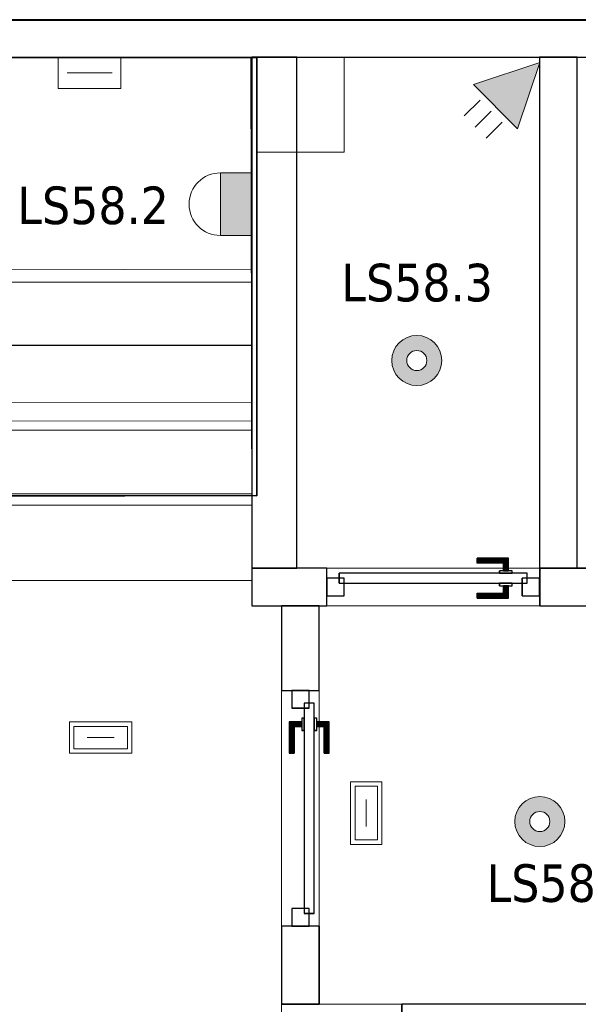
# Model space of a CAD drawing. Header units: metres. Extents: x 391.1 to 427.5, y 12.7 to 28.4.
# Tile 235 of 240: x 414.9 to 417.1, y 24.3 to 28.2. Entities that reach past the tile are written whole.
import ezdxf

# ---------------------------------------------------------------- set-up
doc = ezdxf.new("R2010")
doc.units = ezdxf.units.M
doc.layers.add('01_CARPINTERIA', color=5, linetype='Continuous', lineweight=25, true_color=0x0000ff)
doc.layers.add('01_SUELOS', color=7, linetype='Continuous', lineweight=25, true_color=0x007f00)
for name, color, linetype, lineweight in [('A-COLS-____-MCUT', 7, 'Continuous', 18), ('A-COLS-____-OTLN', 7, 'Continuous', 18), ('A-DETL-____-MBND', 7, 'Continuous', 18), ('A-DETL-GENF-OTLN', 7, 'Continuous', 18), ('A-GENM-____-OTLN', 7, 'Continuous', 18), ('A-WALL-____-MCUT', 7, 'Continuous', 25), ('A-WALL-____-OTLN', 7, 'Continuous', 25), ('E-LITE-EQPM-IDEN', 7, 'Continuous', 30), ('S-STRS-____-MCUT', 7, 'Continuous', 18), ('S-STRS-____-OTLN', 7, 'Continuous', 18)]:
    doc.layers.add(name, color=color, linetype=linetype, lineweight=lineweight)
doc.styles.add('Tahoma_4', font='tahoma.ttf', dxfattribs={"height": 0.15})

# ---------------------------------------------------------------- blocks, each defined once
blk = doc.blocks.new('Family - LONDR55-XX_ZZ-ARQ-CAA-M3D-Londres55-151093-01_ENLLUMENAT_PS1')
at = {"layer": '01_SUELOS', "color": 9, "true_color": 0xaad4aa}
for p, q in [((34.7475, 14.0476), (4.57, 14.0476)), ((4.57, 14.0476), (34.7475, 14.0476)), ((20.52, 13.8976), (23.7009, 13.8976)), ((23.7009, 13.8976), (20.52, 13.8976)), ((23.7009, 13.8976), (23.7009, 12.1488)), ((23.7009, 12.1488), (23.7009, 13.8976)), ((23.7009, 12.1488), (22.48, 12.15)), ((22.48, 12.15), (23.7009, 12.1488))]:
    blk.add_line(p, q, dxfattribs=at)
blk = doc.blocks.new('Family - Pilar PS-2-151117-01_ENLLUMENAT_PS1')
at = {"layer": 'A-DETL-____-MBND', "color": 253, "true_color": 0xaaaaaa}
for p, q in [((0, 0.3776), (0, 0)), ((0, 0), (0, 0.3776)), ((0.3491, 0.3776), (0, 0.3776)), ((0, 0.3776), (0.3491, 0.3776)), ((0.3491, 0), (0.3491, 0.3776)), ((0.3491, 0.3776), (0.3491, 0)), ((0, 0), (0.3491, 0)), ((0.3491, 0), (0, 0))]:
    blk.add_line(p, q, dxfattribs=at)
blk = doc.blocks.new('Family - Escala PS-2-151171-01_ENLLUMENAT_PS1')
at = {"layer": 'S-STRS-____-OTLN', "color": 253, "true_color": 0xaaaaaa}
for p, q in [((1.15, 2.35), (0, 2.35)), ((0, 2.35), (1.15, 2.35)), ((0, 2.35), (0, 1.2)), ((0, 1.2), (0, 2.35)), ((1.15, 2.35), (0, 2.35)), ((0, 2.35), (1.15, 2.35)), ((0, 2.35), (0, 1.2)), ((0, 1.2), (0, 2.35)), ((1.6858, 2.35), (1.15, 2.35)), ((1.15, 2.35), (1.6858, 2.35)), ((1.15, 2.35), (1.15, 1.2)), ((1.15, 1.2), (1.15, 2.35)), ((1.6858, 2.35), (1.15, 2.35)), ((1.15, 2.35), (1.15, 1.2)), ((1.3815, 2.35), (1.15, 2.35)), ((1.15, 1.2), (1.15, 2.35)), ((1.15, 1.2), (1.15, 2.35)), ((1.15, 2.35), (1.15, 1.2)), ((1.15, 1.2), (1.15, 2.35)), ((1.15, 2.35), (1.15, 1.2)), ((3.7815, 2.35), (1.3815, 2.35)), ((1.3815, 1.2), (1.3815, 2.35)), ((1.9858, 2.35), (1.6858, 2.35)), ((1.6858, 2.35), (1.9858, 2.35)), ((1.6858, 2.35), (1.6858, 1.2)), ((1.6858, 1.2), (1.6858, 2.35)), ((1.6858, 1.2), (1.6858, 2.35)), ((1.6858, 2.35), (1.6858, 1.2)), ((1.6858, 1.2), (1.6858, 2.35)), ((1.6858, 2.35), (1.9858, 2.35)), ((1.6858, 1.2), (1.6858, 2.35)), ((1.9858, 1.2), (1.9858, 2.35)), ((1.9858, 2.35), (1.9858, 1.2)), ((1.9858, 2.35), (2.2858, 2.35)), ((1.9858, 1.2), (1.9858, 2.35)), ((1.9858, 1.2), (1.9858, 2.35)), ((2.2858, 2.35), (1.9858, 2.35)), ((1.9858, 2.35), (2.2858, 2.35)), ((1.9858, 2.35), (1.9858, 1.2)), ((1.9858, 1.2), (1.9858, 2.35)), ((2.2858, 2.35), (2.5858, 2.35)), ((2.2858, 1.2), (2.2858, 2.35)), ((2.2858, 1.2), (2.2858, 2.35)), ((2.2858, 1.2), (2.2858, 2.35)), ((2.2858, 2.35), (2.2858, 1.2)), ((2.5858, 2.35), (2.2858, 2.35)), ((2.2858, 2.35), (2.5858, 2.35)), ((2.2858, 2.35), (2.2858, 1.2)), ((2.2858, 1.2), (2.2858, 2.35)), ((2.5858, 2.35), (2.8858, 2.35)), ((2.5858, 1.2), (2.5858, 2.35)), ((2.5858, 1.2), (2.5858, 2.35)), ((2.5858, 1.2), (2.5858, 2.35)), ((2.5858, 2.35), (2.5858, 1.2)), ((2.8858, 2.35), (2.5858, 2.35)), ((2.5858, 2.35), (2.8858, 2.35)), ((2.5858, 2.35), (2.5858, 1.2)), ((2.5858, 1.2), (2.5858, 2.35)), ((3.1858, 2.35), (2.8858, 2.35)), ((2.8858, 2.35), (3.1858, 2.35)), ((2.8858, 2.35), (2.8858, 1.2)), ((2.8858, 1.2), (2.8858, 2.35)), ((2.8858, 2.35), (3.1858, 2.35)), ((2.8858, 1.2), (2.8858, 2.35)), ((2.8858, 1.2), (2.8858, 2.35)), ((2.8858, 1.2), (2.8858, 2.35)), ((2.8858, 2.35), (2.8858, 1.2)), ((3.1858, 1.2), (3.1858, 2.35)), ((3.1858, 2.35), (3.1858, 1.2)), ((3.1858, 2.35), (3.4858, 2.35)), ((3.1858, 1.2), (3.1858, 2.35)), ((3.1858, 1.2), (3.1858, 2.35)), ((3.4858, 2.35), (3.1858, 2.35)), ((3.1858, 2.35), (3.4858, 2.35)), ((3.1858, 2.35), (3.1858, 1.2)), ((3.1858, 1.2), (3.1858, 2.35)), ((3.4858, 2.35), (3.7858, 2.35)), ((3.4858, 1.2), (3.4858, 2.35)), ((3.4858, 1.2), (3.4858, 2.35)), ((3.7858, 2.35), (3.4858, 2.35)), ((3.4858, 2.35), (3.7858, 2.35)), ((3.4858, 2.35), (3.4858, 1.2)), ((3.4858, 1.2), (3.4858, 2.35)), ((3.4858, 1.2), (3.4858, 2.35)), ((3.4858, 2.35), (3.4858, 1.2)), ((3.7858, 2.35), (3.7815, 2.35)), ((3.7815, 1.2), (3.7815, 2.35)), ((4.9335, 2.35), (3.7858, 2.35)), ((3.7858, 2.35), (4.9335, 2.35)), ((3.7858, 2.35), (3.7858, 1.2)), ((3.7858, 1.2), (3.7858, 2.35)), ((3.7858, 2.35), (3.7858, 1.2)), ((3.7858, 1.2), (3.7858, 2.35)), ((3.7858, 1.2), (3.7858, 2.35)), ((3.7858, 2.35), (3.7858, 1.2)), ((4.9335, 2.35), (3.7858, 2.35)), ((3.7858, 2.35), (4.9335, 2.35)), ((3.7858, 2.35), (3.7858, 1.2)), ((3.7858, 1.2), (3.7858, 2.35)), ((4.9358, 1.2023), (4.9335, 2.35)), ((4.9335, 2.35), (4.9358, 1.2023)), ((4.9358, 1.2023), (4.9335, 2.35)), ((4.9335, 2.35), (4.9358, 1.2023)), ((3.7852, 1.5013), (4.9352, 1.5036)), ((3.7858, 1.2), (3.7852, 1.5013)), ((3.7852, 1.5013), (3.7863, 0.9699)), ((4.9363, 0.9722), (4.9352, 1.5036)), ((4.9352, 1.5036), (4.9358, 1.2023)), ((0, 1.2), (0, 1.1957)), ((0, 0.9), (0, 1.2)), ((0, 1.2), (1.15, 1.2)), ((1.15, 1.2), (0, 1.2)), ((1.15, 1.2), (0, 1.2)), ((0, 1.2), (1.15, 1.2)), ((0, 1.2), (0, 0.9)), ((0, 0.9), (0, 1.2)), ((0, 1.2), (1.15, 1.2)), ((1.15, 1.2), (0, 1.2)), ((0, 1.2), (1.15, 1.2)), ((1.15, 1.2), (0, 1.2)), ((0, 1.1957), (0, 0.0879)), ((1.15, 1.1957), (0, 1.1957)), ((1.15, 1.2), (1.6858, 1.2)), ((1.6858, 1.2), (1.15, 1.2)), ((1.15, 1.2), (1.6858, 1.2)), ((1.15, 1.2), (1.3815, 1.2)), ((1.15, 1.1957), (1.15, 1.2)), ((1.15, 1.2), (1.15, 0.9)), ((1.15, 0.9), (1.15, 1.2)), ((1.15, 1.2), (1.15, 0.9)), ((1.15, 0.0879), (1.15, 1.1957)), ((1.3815, 1.2), (3.7815, 1.2)), ((1.6858, 1.2), (1.9858, 1.2)), ((1.9858, 1.2), (1.6858, 1.2)), ((1.9858, 1.2), (1.6858, 1.2)), ((2.2858, 1.2), (1.9858, 1.2)), ((1.9858, 1.2), (2.2858, 1.2)), ((2.2858, 1.2), (1.9858, 1.2)), ((2.5858, 1.2), (2.2858, 1.2)), ((2.2858, 1.2), (2.5858, 1.2)), ((2.5858, 1.2), (2.2858, 1.2)), ((2.8858, 1.2), (2.5858, 1.2)), ((2.5858, 1.2), (2.8858, 1.2)), ((2.8858, 1.2), (2.5858, 1.2)), ((2.8858, 1.2), (3.1858, 1.2)), ((3.1858, 1.2), (2.8858, 1.2)), ((3.1858, 1.2), (2.8858, 1.2)), ((3.4858, 1.2), (3.1858, 1.2)), ((3.1858, 1.2), (3.4858, 1.2)), ((3.4858, 1.2), (3.1858, 1.2)), ((3.7858, 1.2), (3.4858, 1.2)), ((3.4858, 1.2), (3.7858, 1.2)), ((3.7858, 1.2), (3.4858, 1.2)), ((3.7815, 1.2), (3.7858, 1.2)), ((3.7858, 1.2), (4.9358, 1.2023)), ((4.9358, 1.2023), (3.7858, 1.2)), ((3.7858, 1.2), (4.9358, 1.2023)), ((4.9358, 1.2023), (3.7858, 1.2)), ((4.9358, 1.2023), (3.7858, 1.2)), ((3.7858, 1.2), (4.9358, 1.2023)), ((4.9358, 1.2023), (3.7858, 1.2)), ((3.7858, 1.2), (4.9358, 1.2023)), ((3.7858, 1.2), (3.7864, 0.897)), ((3.7864, 0.897), (3.7858, 1.2)), ((3.7858, 1.2), (3.7864, 0.897)), ((4.9364, 0.8993), (4.9358, 1.2023)), ((4.9358, 1.2023), (4.9364, 0.8993)), ((4.9364, 0.8993), (4.9358, 1.2023)), ((4.9363, 0.9722), (3.7863, 0.9699)), ((3.7863, 0.9699), (3.787, 0.597)), ((4.937, 0.5993), (4.9363, 0.9722)), ((0, 0.6), (0, 0.9)), ((1.15, 0.9), (0, 0.9)), ((1.15, 0.9), (0, 0.9)), ((0, 0.9), (1.15, 0.9)), ((1.15, 0.9), (0, 0.9)), ((1.15, 0.9), (0, 0.9)), ((0, 0.9), (1.15, 0.9)), ((0, 0.9), (0, 0.6)), ((0, 0.6), (0, 0.9)), ((1.15, 0.9), (1.15, 0.6)), ((1.15, 0.6), (1.15, 0.9)), ((1.15, 0.9), (1.15, 0.6)), ((3.7864, 0.897), (4.9364, 0.8993)), ((4.9364, 0.8993), (3.7864, 0.897)), ((4.9364, 0.8993), (3.7864, 0.897)), ((3.7864, 0.897), (4.9364, 0.8993)), ((3.7864, 0.897), (4.9364, 0.8993)), ((3.7864, 0.897), (4.9364, 0.8993)), ((3.7864, 0.897), (3.787, 0.597)), ((3.787, 0.597), (3.7864, 0.897)), ((3.787, 0.597), (3.7864, 0.897)), ((4.937, 0.5993), (4.9364, 0.8993)), ((4.9364, 0.8993), (4.937, 0.5993)), ((4.9364, 0.8993), (4.937, 0.5993)), ((1.15, 0.6), (0, 0.6)), ((0, 0.6), (1.15, 0.6)), ((0, 0.6), (0, 0.3)), ((0, 0.3), (0, 0.6)), ((0, 0.3), (0, 0.6)), ((1.15, 0.6), (0, 0.6)), ((1.15, 0.6), (0, 0.6)), ((0, 0.6), (1.15, 0.6)), ((1.15, 0.6), (0, 0.6)), ((1.15, 0.3), (1.15, 0.6)), ((1.15, 0.6), (1.15, 0.3)), ((1.15, 0.6), (1.15, 0.3)), ((3.787, 0.597), (4.937, 0.5993)), ((4.937, 0.5993), (3.787, 0.597)), ((3.787, 0.597), (4.937, 0.5993)), ((3.787, 0.597), (4.937, 0.5993)), ((0, 0.3), (1.15, 0.3)), ((1.15, 0.3), (0, 0.3)), ((0, 0.3), (0, 0)), ((1.15, 0.3), (0, 0.3)), ((1.15, 0.3), (0, 0.3)), ((1.15, 0.3), (0, 0.3)), ((0, 0.3), (1.15, 0.3)), ((0, 0.3), (0, 0)), ((0, 0), (0, 0.3)), ((1.15, 0), (1.15, 0.3)), ((1.15, 0), (1.15, 0.3)), ((1.15, 0.3), (1.15, 0)), ((0, 0.0879), (0, 0)), ((1.15, 0.0879), (0, 0.0879)), ((1.15, 0), (1.15, 0.0879)), ((0, 0), (1.15, 0)), ((1.15, 0), (0, 0)), ((0, 0), (1.15, 0)), ((1.15, 0), (0, 0))]:
    blk.add_line(p, q, dxfattribs=at)
blk = doc.blocks.new('Family - Evans PS-2-151183-01_ENLLUMENAT_PS1')
at = {"layer": 'A-DETL-____-MBND', "color": 253, "true_color": 0xaaaaaa}
for p, q in [((8.39, 0.15), (0, 0.15)), ((0, 0.15), (20.2279, 0.15)), ((0, 0), (20.2279, 0)), ((20.2279, 0), (0, 0)), ((0, 0), (20.2279, 0))]:
    blk.add_line(p, q, dxfattribs=at)
blk = doc.blocks.new('Family - Pilar PS-1-153379-01_ENLLUMENAT_PS1')
at = {"layer": 'A-COLS-____-MCUT', "color": 253, "true_color": 0xaaaaaa}
for p, q in [((0.48, 0.8), (0, 0.8)), ((0, 0.8), (0, 0)), ((0.48, 0), (0.48, 0.8)), ((0, 0), (0.48, 0))]:
    blk.add_line(p, q, dxfattribs=at)
at = {"layer": 'A-COLS-____-OTLN', "color": 253, "true_color": 0xaaaaaa}
for p, q in [((0.48, 0.8), (0, 0.8)), ((0, 0.8), (0, 0)), ((0.48, 0), (0.48, 0.8)), ((0, 0), (0.48, 0))]:
    blk.add_line(p, q, dxfattribs=at)
blk = doc.blocks.new('Family - LONDR55-XX_ZZ-ARQ-CAA-M3D-Londres55-153436-01_ENLLUMENAT_PS1')
at = {"layer": '01_CARPINTERIA', "color": 161, "true_color": 0xaaaaff}
for p, q in [((0.6, 0.1487), (0.6, 0.15)), ((0.6, 0.15), (0.6, 0.1487)), ((0.725, 0.15), (0.6, 0.15)), ((0.6, 0.145), (0.6, 0.1487)), ((0.6, 0.1487), (0.6, 0.145)), ((0.7237, 0.1487), (0.6, 0.1487)), ((0.7237, 0.1487), (0.6, 0.1487)), ((0.6, 0.14), (0.6, 0.145)), ((0.6, 0.145), (0.6, 0.14)), ((0.72, 0.145), (0.6, 0.145)), ((0.72, 0.145), (0.6, 0.145)), ((0.6, 0.135), (0.6, 0.14)), ((0.6, 0.14), (0.6, 0.135)), ((0.6, 0.14), (0.715, 0.14)), ((0.715, 0.14), (0.6, 0.14)), ((0.6, 0.135), (0.6, 0.1313)), ((0.6, 0.1313), (0.6, 0.135)), ((0.71, 0.135), (0.6, 0.135)), ((0.71, 0.135), (0.6, 0.135)), ((0.6, 0.1313), (0.6, 0.13)), ((0.6, 0.13), (0.6, 0.1313)), ((0.7063, 0.1313), (0.6, 0.1313)), ((0.7063, 0.1313), (0.6, 0.1313)), ((0.705, 0.13), (0.6, 0.13)), ((0.705, 0.13), (0.7063, 0.1313)), ((0.7063, 0.1313), (0.705, 0.13)), ((0.705, 0.1), (0.705, 0.13)), ((0.7063, 0.1313), (0.71, 0.135)), ((0.71, 0.135), (0.7063, 0.1313)), ((0.7063, 0.1), (0.7063, 0.1313)), ((0.7063, 0.1), (0.7063, 0.1313)), ((0.71, 0.135), (0.715, 0.14)), ((0.715, 0.14), (0.71, 0.135)), ((0.71, 0.1), (0.71, 0.135)), ((0.71, 0.1), (0.71, 0.135)), ((0.72, 0.145), (0.715, 0.14)), ((0.715, 0.14), (0.72, 0.145)), ((0.715, 0.14), (0.715, 0.1)), ((0.715, 0.1), (0.715, 0.14)), ((0.7237, 0.1487), (0.72, 0.145)), ((0.72, 0.145), (0.7237, 0.1487)), ((0.72, 0.1), (0.72, 0.145)), ((0.72, 0.1), (0.72, 0.145)), ((0.725, 0.15), (0.7237, 0.1487)), ((0.7237, 0.1487), (0.725, 0.15)), ((0.7237, 0.1), (0.7237, 0.1487)), ((0.7237, 0.1), (0.7237, 0.1487)), ((0.725, 0.1), (0.725, 0.15)), ((0.8, 0.09), (0.05, 0.09)), ((0.05, 0.09), (0.05, 0.05)), ((0.8, 0.09), (0.05, 0.09)), ((0.05, 0.05), (0.05, 0.09)), ((0.74, 0.1), (0.69, 0.1)), ((0.69, 0.1), (0.69, 0.09)), ((0.69, 0.09), (0.69, 0.1)), ((0.74, 0.1), (0.69, 0.1)), ((0.69, 0.09), (0.74, 0.09)), ((0.69, 0.09), (0.74, 0.09)), ((0.7063, 0.1), (0.705, 0.1)), ((0.705, 0.1), (0.7063, 0.1)), ((0.71, 0.1), (0.7063, 0.1)), ((0.7063, 0.1), (0.71, 0.1)), ((0.715, 0.1), (0.71, 0.1)), ((0.71, 0.1), (0.715, 0.1)), ((0.72, 0.1), (0.715, 0.1)), ((0.715, 0.1), (0.72, 0.1)), ((0.72, 0.1), (0.7237, 0.1)), ((0.7237, 0.1), (0.72, 0.1)), ((0.7237, 0.1), (0.725, 0.1)), ((0.725, 0.1), (0.7237, 0.1)), ((0.74, 0.09), (0.74, 0.1)), ((0.74, 0.09), (0.74, 0.1)), ((0.8, 0.05), (0.8, 0.09)), ((0.8, 0.05), (0.8, 0.09)), ((0.07, 0.07), (0, 0.07)), ((0, 0.07), (0, 0)), ((0.07, 0.07), (0, 0.07)), ((0, 0), (0, 0.07)), ((0.05, 0.05), (0.8, 0.05)), ((0.05, 0.05), (0.8, 0.05)), ((0.07, 0), (0.07, 0.07)), ((0.07, 0), (0.07, 0.07)), ((0.74, 0.05), (0.69, 0.05)), ((0.69, 0.05), (0.69, 0.04)), ((0.74, 0.05), (0.69, 0.05)), ((0.69, 0.04), (0.69, 0.05)), ((0.69, 0.04), (0.74, 0.04)), ((0.69, 0.04), (0.74, 0.04)), ((0.7063, 0.04), (0.705, 0.04)), ((0.705, 0.04), (0.7063, 0.04)), ((0.705, 0.01), (0.705, 0.04)), ((0.71, 0.04), (0.7063, 0.04)), ((0.7063, 0.04), (0.71, 0.04)), ((0.7063, 0.0087), (0.7063, 0.04)), ((0.7063, 0.0087), (0.7063, 0.04)), ((0.71, 0.04), (0.715, 0.04)), ((0.715, 0.04), (0.71, 0.04)), ((0.71, 0.005), (0.71, 0.04)), ((0.71, 0.005), (0.71, 0.04)), ((0.715, 0.04), (0.72, 0.04)), ((0.72, 0.04), (0.715, 0.04)), ((0.715, 0.04), (0.715, 0)), ((0.715, 0), (0.715, 0.04)), ((0.72, 0.04), (0.7237, 0.04)), ((0.7237, 0.04), (0.72, 0.04)), ((0.72, -0.005), (0.72, 0.04)), ((0.72, -0.005), (0.72, 0.04)), ((0.7237, 0.04), (0.725, 0.04)), ((0.725, 0.04), (0.7237, 0.04)), ((0.7237, -0.0087), (0.7237, 0.04)), ((0.7237, -0.0087), (0.7237, 0.04)), ((0.725, -0.01), (0.725, 0.04)), ((0.74, 0.04), (0.74, 0.05)), ((0.74, 0.04), (0.74, 0.05)), ((0.85, 0.07), (0.78, 0.07)), ((0.78, 0.07), (0.78, 0)), ((0.85, 0.07), (0.78, 0.07)), ((0.78, 0), (0.78, 0.07)), ((0.85, 0), (0.85, 0.07)), ((0.85, 0), (0.85, 0.07)), ((0, 0), (0.07, 0)), ((0, 0), (0.07, 0)), ((0.6, 0.0087), (0.6, 0.01)), ((0.6, 0.01), (0.6, 0.0087)), ((0.6, 0.01), (0.705, 0.01)), ((0.6, 0.005), (0.6, 0.0087)), ((0.6, 0.0087), (0.6, 0.005)), ((0.6, 0.0087), (0.7063, 0.0087)), ((0.6, 0.0087), (0.7063, 0.0087)), ((0.6, 0), (0.6, 0.005)), ((0.6, 0.005), (0.6, 0)), ((0.6, 0.005), (0.71, 0.005)), ((0.6, 0.005), (0.71, 0.005)), ((0.6, -0.005), (0.6, 0)), ((0.715, 0), (0.6, 0)), ((0.6, 0), (0.715, 0)), ((0.7063, 0.0087), (0.705, 0.01)), ((0.705, 0.01), (0.7063, 0.0087)), ((0.71, 0.005), (0.7063, 0.0087)), ((0.7063, 0.0087), (0.71, 0.005)), ((0.715, 0), (0.71, 0.005)), ((0.71, 0.005), (0.715, 0)), ((0.715, 0), (0.72, -0.005)), ((0.78, 0), (0.85, 0)), ((0.78, 0), (0.85, 0)), ((0.6, 0), (0.6, -0.005)), ((0.6, -0.005), (0.6, -0.0087)), ((0.6, -0.0087), (0.6, -0.005)), ((0.6, -0.005), (0.72, -0.005)), ((0.6, -0.005), (0.72, -0.005)), ((0.6, -0.0087), (0.6, -0.01)), ((0.6, -0.01), (0.6, -0.0087)), ((0.6, -0.0087), (0.7237, -0.0087)), ((0.6, -0.0087), (0.7237, -0.0087)), ((0.6, -0.01), (0.725, -0.01)), ((0.72, -0.005), (0.715, 0)), ((0.72, -0.005), (0.7237, -0.0087)), ((0.7237, -0.0087), (0.72, -0.005)), ((0.7237, -0.0087), (0.725, -0.01)), ((0.725, -0.01), (0.7237, -0.0087))]:
    blk.add_line(p, q, dxfattribs=at)
blk = doc.blocks.new('Family - Porta PS-1-153437-01_ENLLUMENAT_PS1')
blk.add_blockref('Family - LONDR55-XX_ZZ-ARQ-CAA-M3D-Londres55-153436-01_ENLLUMENAT_PS1', (0, 0))
blk = doc.blocks.new('Family - Evans P-1-153484-01_ENLLUMENAT_PS1')
at = {"layer": 'A-WALL-____-MCUT', "color": 253, "true_color": 0xaaaaaa}
for p, q in [((23.5873, 0.15), (0.0311, 0.15)), ((0, 0), (23.5873, 0))]:
    blk.add_line(p, q, dxfattribs=at)
at = {"layer": 'A-WALL-____-OTLN', "color": 253, "true_color": 0xaaaaaa}
for p, q in [((23.5873, 0.15), (0.0311, 0.15)), ((0, 0), (23.5873, 0))]:
    blk.add_line(p, q, dxfattribs=at)
at = {"layer": 'A-WALL-____-OTLN', "color": 253, "lineweight": 18, "true_color": 0xaaaaaa}
blk.add_line((0, 0), (23.5873, 0), dxfattribs=at)
blk = doc.blocks.new('Family - Evans P-1-153503-01_ENLLUMENAT_PS1')
at = {"layer": 'A-WALL-____-MCUT', "color": 253, "true_color": 0xaaaaaa}
for p, q in [((2.039, 0.18), (0, 0.18)), ((0, 0.18), (0, 0)), ((2.039, 0), (2.039, 0.18)), ((0, 0), (2.039, 0))]:
    blk.add_line(p, q, dxfattribs=at)
at = {"layer": 'A-WALL-____-OTLN', "color": 253, "true_color": 0xaaaaaa}
for p, q in [((2.039, 0.18), (0, 0.18)), ((0, 0.18), (0, 0)), ((2.039, 0), (2.039, 0.18)), ((0, 0), (2.039, 0))]:
    blk.add_line(p, q, dxfattribs=at)
at = {"layer": 'A-WALL-____-OTLN', "color": 253, "lineweight": 18, "true_color": 0xaaaaaa}
blk.add_line((0, 0), (2.039, 0), dxfattribs=at)
blk = doc.blocks.new('Family - LONDR55-XX_ZZ-ARQ-CAA-M3D-Londres55-153509-01_ENLLUMENAT_PS1')
at = {"layer": '01_CARPINTERIA', "color": 161, "true_color": 0xaaaaff}
for p, q in [((0.1263, 0.1487), (0.125, 0.15)), ((0.125, 0.15), (0.125, 0.1)), ((0.125, 0.15), (0.1263, 0.1487)), ((0.25, 0.15), (0.125, 0.15)), ((0.13, 0.145), (0.1263, 0.1487)), ((0.1263, 0.1487), (0.1263, 0.1)), ((0.1263, 0.1487), (0.1263, 0.1)), ((0.1263, 0.1487), (0.13, 0.145)), ((0.25, 0.1487), (0.1263, 0.1487)), ((0.25, 0.1487), (0.1263, 0.1487)), ((0.135, 0.14), (0.13, 0.145)), ((0.13, 0.145), (0.13, 0.1)), ((0.13, 0.145), (0.13, 0.1)), ((0.13, 0.145), (0.135, 0.14)), ((0.25, 0.145), (0.13, 0.145)), ((0.25, 0.145), (0.13, 0.145)), ((0.135, 0.1), (0.135, 0.14)), ((0.135, 0.14), (0.135, 0.1)), ((0.135, 0.14), (0.14, 0.135)), ((0.14, 0.135), (0.135, 0.14)), ((0.135, 0.14), (0.25, 0.14)), ((0.25, 0.14), (0.135, 0.14)), ((0.14, 0.135), (0.14, 0.1)), ((0.14, 0.135), (0.1437, 0.1313)), ((0.1437, 0.1313), (0.14, 0.135)), ((0.14, 0.135), (0.14, 0.1)), ((0.25, 0.135), (0.14, 0.135)), ((0.25, 0.135), (0.14, 0.135)), ((0.1437, 0.1313), (0.1437, 0.1)), ((0.1437, 0.1313), (0.145, 0.13)), ((0.145, 0.13), (0.1437, 0.1313)), ((0.1437, 0.1313), (0.1437, 0.1)), ((0.25, 0.1313), (0.1437, 0.1313)), ((0.25, 0.1313), (0.1437, 0.1313)), ((0.145, 0.13), (0.145, 0.1)), ((0.25, 0.13), (0.145, 0.13)), ((0.25, 0.1487), (0.25, 0.15)), ((0.25, 0.15), (0.25, 0.1487)), ((0.25, 0.145), (0.25, 0.1487)), ((0.25, 0.1487), (0.25, 0.145)), ((0.25, 0.145), (0.25, 0.14)), ((0.25, 0.14), (0.25, 0.145)), ((0.25, 0.14), (0.25, 0.135)), ((0.25, 0.135), (0.25, 0.14)), ((0.25, 0.135), (0.25, 0.1313)), ((0.25, 0.1313), (0.25, 0.135)), ((0.25, 0.1313), (0.25, 0.13)), ((0.25, 0.13), (0.25, 0.1313)), ((0.89, 0.09), (0.05, 0.09)), ((0.05, 0.09), (0.05, 0.05)), ((0.89, 0.09), (0.05, 0.09)), ((0.05, 0.09), (0.05, 0.05)), ((0.16, 0.1), (0.11, 0.1)), ((0.11, 0.1), (0.11, 0.09)), ((0.11, 0.1), (0.11, 0.09)), ((0.16, 0.1), (0.11, 0.1)), ((0.11, 0.09), (0.16, 0.09)), ((0.11, 0.09), (0.16, 0.09)), ((0.1263, 0.1), (0.125, 0.1)), ((0.125, 0.1), (0.1263, 0.1)), ((0.13, 0.1), (0.1263, 0.1)), ((0.1263, 0.1), (0.13, 0.1)), ((0.135, 0.1), (0.13, 0.1)), ((0.13, 0.1), (0.135, 0.1)), ((0.14, 0.1), (0.135, 0.1)), ((0.135, 0.1), (0.14, 0.1)), ((0.14, 0.1), (0.1437, 0.1)), ((0.1437, 0.1), (0.14, 0.1)), ((0.1437, 0.1), (0.145, 0.1)), ((0.145, 0.1), (0.1437, 0.1)), ((0.16, 0.09), (0.16, 0.1)), ((0.16, 0.1), (0.16, 0.09)), ((0.89, 0.05), (0.89, 0.09)), ((0.89, 0.09), (0.89, 0.05)), ((0.07, 0.07), (0, 0.07)), ((0, 0.07), (0, 0)), ((0.07, 0.07), (0, 0.07)), ((0, 0.07), (0, 0)), ((0.05, 0.05), (0.89, 0.05)), ((0.05, 0.05), (0.89, 0.05)), ((0.07, 0), (0.07, 0.07)), ((0.07, 0.07), (0.07, 0)), ((0.16, 0.05), (0.11, 0.05)), ((0.11, 0.05), (0.11, 0.04)), ((0.16, 0.05), (0.11, 0.05)), ((0.11, 0.05), (0.11, 0.04)), ((0.11, 0.04), (0.16, 0.04)), ((0.11, 0.04), (0.16, 0.04)), ((0.1263, 0.04), (0.125, 0.04)), ((0.125, 0.04), (0.1263, 0.04)), ((0.125, 0.04), (0.125, -0.01)), ((0.13, 0.04), (0.1263, 0.04)), ((0.1263, 0.04), (0.13, 0.04)), ((0.1263, 0.04), (0.1263, -0.0087)), ((0.1263, 0.04), (0.1263, -0.0087)), ((0.13, 0.04), (0.135, 0.04)), ((0.135, 0.04), (0.13, 0.04)), ((0.13, 0.04), (0.13, -0.005)), ((0.13, 0.04), (0.13, -0.005)), ((0.135, 0.04), (0.14, 0.04)), ((0.14, 0.04), (0.135, 0.04)), ((0.135, 0), (0.135, 0.04)), ((0.135, 0.04), (0.135, 0)), ((0.14, 0.04), (0.1437, 0.04)), ((0.1437, 0.04), (0.14, 0.04)), ((0.14, 0.04), (0.14, 0.005)), ((0.14, 0.04), (0.14, 0.005)), ((0.1437, 0.04), (0.145, 0.04)), ((0.145, 0.04), (0.1437, 0.04)), ((0.1437, 0.04), (0.1437, 0.0087)), ((0.1437, 0.04), (0.1437, 0.0087)), ((0.145, 0.04), (0.145, 0.01)), ((0.16, 0.04), (0.16, 0.05)), ((0.16, 0.05), (0.16, 0.04)), ((0.94, 0.07), (0.87, 0.07)), ((0.87, 0.07), (0.87, 0)), ((0.94, 0.07), (0.87, 0.07)), ((0.87, 0.07), (0.87, 0)), ((0.94, 0), (0.94, 0.07)), ((0.94, 0.07), (0.94, 0)), ((0, 0), (0.07, 0)), ((0, 0), (0.07, 0)), ((0.13, -0.005), (0.135, 0)), ((0.135, 0), (0.13, -0.005)), ((0.14, 0.005), (0.135, 0)), ((0.135, 0), (0.14, 0.005)), ((0.25, 0), (0.135, 0)), ((0.135, 0), (0.25, 0)), ((0.1437, 0.0087), (0.14, 0.005)), ((0.14, 0.005), (0.1437, 0.0087)), ((0.14, 0.005), (0.25, 0.005)), ((0.14, 0.005), (0.25, 0.005)), ((0.145, 0.01), (0.1437, 0.0087)), ((0.1437, 0.0087), (0.145, 0.01)), ((0.1437, 0.0087), (0.25, 0.0087)), ((0.1437, 0.0087), (0.25, 0.0087)), ((0.145, 0.01), (0.25, 0.01)), ((0.25, 0.0087), (0.25, 0.01)), ((0.25, 0.01), (0.25, 0.0087)), ((0.25, 0.005), (0.25, 0.0087)), ((0.25, 0.0087), (0.25, 0.005)), ((0.25, 0.005), (0.25, 0)), ((0.25, 0), (0.25, 0.005)), ((0.25, 0), (0.25, -0.005)), ((0.25, -0.005), (0.25, 0)), ((0.87, 0), (0.94, 0)), ((0.87, 0), (0.94, 0)), ((0.125, -0.01), (0.1263, -0.0087)), ((0.1263, -0.0087), (0.125, -0.01)), ((0.125, -0.01), (0.25, -0.01)), ((0.1263, -0.0087), (0.13, -0.005)), ((0.13, -0.005), (0.1263, -0.0087)), ((0.1263, -0.0087), (0.25, -0.0087)), ((0.1263, -0.0087), (0.25, -0.0087)), ((0.13, -0.005), (0.25, -0.005)), ((0.13, -0.005), (0.25, -0.005)), ((0.25, -0.005), (0.25, -0.0087)), ((0.25, -0.0087), (0.25, -0.005)), ((0.25, -0.0087), (0.25, -0.01)), ((0.25, -0.01), (0.25, -0.0087))]:
    blk.add_line(p, q, dxfattribs=at)
blk = doc.blocks.new('Family - Porta PS-1-153510-01_ENLLUMENAT_PS1')
blk.add_blockref('Family - LONDR55-XX_ZZ-ARQ-CAA-M3D-Londres55-153509-01_ENLLUMENAT_PS1', (0, 0))
blk = doc.blocks.new('Family - Peldaño final-153578-01_ENLLUMENAT_PS1')
at = {"layer": 'S-STRS-____-MCUT', "color": 253, "true_color": 0xaaaaaa}
for p, q in [((3.499, 2.0879), (2.9937, 2.0879)), ((2.9937, 2.0879), (2.9937, 0.9379)), ((3.499, 0.9379), (3.499, 2.0879)), ((2.9937, 0.9379), (3.499, 0.9379))]:
    blk.add_line(p, q, dxfattribs=at)
at = {"layer": 'S-STRS-____-OTLN', "color": 253, "true_color": 0xaaaaaa}
for p, q in [((2.9937, 2.0879), (3.7856, 2.0879)), ((3.799, 2.0879), (3.499, 2.0879)), ((3.499, 2.0879), (3.799, 2.0879)), ((3.499, 2.0879), (3.499, 0.9379)), ((3.499, 0.9379), (3.499, 2.0879)), ((3.799, 2.0879), (3.499, 2.0879)), ((3.499, 0.9379), (3.499, 2.0879)), ((3.7856, 2.0879), (3.799, 2.0879)), ((3.7856, 0.9379), (3.7856, 2.0879)), ((4.9492, 2.0879), (3.799, 2.0879)), ((3.799, 2.0879), (4.9492, 2.0879)), ((3.799, 2.0879), (3.799, 0.9379)), ((3.799, 0.9379), (3.799, 2.0879)), ((4.9492, 2.0879), (3.799, 2.0879)), ((3.799, 2.0879), (4.9492, 2.0879)), ((3.799, 2.0879), (3.799, 0.9379)), ((3.799, 0.9379), (3.799, 2.0879)), ((3.799, 0.9379), (3.799, 2.0879)), ((3.799, 2.0879), (3.799, 0.9379)), ((3.799, 2.0879), (3.799, 0.9379)), ((3.799, 0.9379), (3.799, 2.0879)), ((4.949, 0.9378), (4.9492, 2.0879)), ((4.9492, 2.0879), (4.949, 0.9378)), ((4.949, 0.9378), (4.9492, 2.0879)), ((4.9492, 2.0879), (4.949, 0.9378)), ((3.799, 0.6002), (3.7991, 1.1902)), ((3.7991, 1.1902), (3.799, 0.3456)), ((3.7991, 1.1902), (4.9491, 1.1901)), ((4.9491, 1.1901), (4.949, 0.3454)), ((4.949, 0.6), (4.9491, 1.1901)), ((2.9937, 0.9379), (3.7856, 0.9379)), ((3.499, 0.9379), (3.799, 0.9379)), ((3.799, 0.9379), (3.499, 0.9379)), ((3.799, 0.9379), (3.499, 0.9379)), ((3.7856, 0.9379), (3.799, 0.9379)), ((3.799, 0.9379), (4.949, 0.9378)), ((4.949, 0.9378), (3.799, 0.9379)), ((4.949, 0.9378), (3.799, 0.9379)), ((3.799, 0.9379), (4.949, 0.9378)), ((3.799, 0.9379), (3.799, 0.6002)), ((3.799, 0.6002), (3.799, 0.9379)), ((3.799, 0.9379), (4.949, 0.9378)), ((4.949, 0.9378), (3.799, 0.9379)), ((4.949, 0.6), (4.949, 0.9378)), ((4.949, 0.9378), (4.949, 0.6)), ((3.799, 0.3002), (3.799, 0.6002)), ((3.799, 0.6002), (4.949, 0.6)), ((3.799, 0.6002), (4.949, 0.6)), ((4.949, 0.6), (3.799, 0.6002)), ((3.799, 0.6002), (4.949, 0.6)), ((3.799, 0.6002), (3.799, 0.3002)), ((3.799, 0.3002), (3.799, 0.6002)), ((3.799, 0.6002), (4.949, 0.6)), ((4.949, 0.6), (3.799, 0.6002)), ((4.949, 0.3), (4.949, 0.6)), ((4.949, 0.3), (4.949, 0.6)), ((4.949, 0.6), (4.949, 0.3)), ((3.799, 0.3456), (3.7989, 0.0002)), ((4.949, 0.3454), (3.799, 0.3456)), ((4.949, 0.3454), (4.9489, 0)), ((3.7989, 0.0002), (3.799, 0.3002)), ((3.799, 0.3002), (3.7989, 0.0002)), ((3.7989, 0.0002), (3.799, 0.3002)), ((3.799, 0.3002), (4.949, 0.3)), ((3.799, 0.3002), (4.949, 0.3)), ((4.949, 0.3), (3.799, 0.3002)), ((3.799, 0.3002), (4.949, 0.3)), ((3.799, 0.3002), (4.949, 0.3)), ((4.949, 0.3), (3.799, 0.3002)), ((4.9489, 0), (4.949, 0.3)), ((4.9489, 0), (4.949, 0.3)), ((4.949, 0.3), (4.9489, 0)), ((3.7989, 0.0002), (4.9489, 0)), ((3.7989, 0.0002), (4.9489, 0)), ((3.7989, 0.0002), (4.9489, 0)), ((4.9489, 0), (3.7989, 0.0002))]:
    blk.add_line(p, q, dxfattribs=at)
blk = doc.blocks.new('Family - Evans P-1-153587-01_ENLLUMENAT_PS1')
at = {"layer": 'A-WALL-____-MCUT', "color": 253, "true_color": 0xaaaaaa}
for p, q in [((0.05, 0.15), (0, 0.15)), ((0, 0.15), (0, 0)), ((0.05, 0), (0.05, 0.15)), ((0.9, 0.15), (0.9, 0)), ((4.375, 0.15), (0.9, 0.15)), ((4.375, 0), (4.375, 0.15)), ((0, 0), (0.05, 0)), ((0.9, 0), (4.375, 0))]:
    blk.add_line(p, q, dxfattribs=at)
at = {"layer": 'A-WALL-____-OTLN', "color": 253, "true_color": 0xaaaaaa}
for p, q in [((0.05, 0.15), (0, 0.15)), ((0, 0.15), (0, 0)), ((0.05, 0), (0.05, 0.15)), ((0.9, 0.15), (0.9, 0)), ((0.9, 0.15), (4.375, 0.15)), ((4.375, 0.15), (4.375, 0)), ((0, 0), (0.05, 0)), ((0.9, 0), (4.375, 0))]:
    blk.add_line(p, q, dxfattribs=at)
at = {"layer": 'A-WALL-____-OTLN', "color": 253, "lineweight": 18, "true_color": 0xaaaaaa}
blk.add_line((0, 0), (4.375, 0), dxfattribs=at)
blk = doc.blocks.new('Family - Evans P-1-153601-01_ENLLUMENAT_PS1')
at = {"layer": 'A-WALL-____-MCUT', "color": 253, "true_color": 0xaaaaaa}
for p, q in [((0.3383, 0.15), (0, 0.15)), ((0, 0.15), (0, 0)), ((0.3383, 0), (0.3383, 0.15)), ((1.2783, 0.15), (1.2783, 0)), ((1.59, 0.15), (1.2783, 0.15)), ((1.59, 0), (1.59, 0.15)), ((0, 0), (0.3383, 0)), ((1.2783, 0), (1.59, 0))]:
    blk.add_line(p, q, dxfattribs=at)
at = {"layer": 'A-WALL-____-OTLN', "color": 253, "true_color": 0xaaaaaa}
for p, q in [((0.3383, 0.15), (0, 0.15)), ((0, 0.15), (0, 0)), ((0.3383, 0), (0.3383, 0.15)), ((1.2783, 0.15), (1.2783, 0)), ((1.2783, 0.15), (1.59, 0.15)), ((1.59, 0.15), (1.59, 0)), ((0, 0), (0.3383, 0)), ((1.2783, 0), (1.59, 0))]:
    blk.add_line(p, q, dxfattribs=at)
at = {"layer": 'A-WALL-____-OTLN', "color": 253, "lineweight": 18, "true_color": 0xaaaaaa}
blk.add_line((0, 0), (1.59, 0), dxfattribs=at)
blk = doc.blocks.new('Family - Vano de puerta PS-1-153603-01_ENLLUMENAT_PS1')
at = {"layer": 'A-GENM-____-OTLN', "color": 253, "true_color": 0xaaaaaa}
for p, q in [((416.0464, 25.5524), (415.8964, 25.5524)), ((415.8964, 25.5524), (415.8964, 24.6124)), ((416.0464, 25.5524), (415.8964, 25.5524)), ((415.8964, 24.6124), (415.8964, 25.5524)), ((416.0464, 24.6124), (416.0464, 25.5524)), ((416.0464, 25.5524), (416.0464, 24.6124)), ((415.8964, 24.6124), (416.0464, 24.6124)), ((416.0464, 24.6124), (415.8964, 24.6124))]:
    blk.add_line(p, q, dxfattribs=at)
blk = doc.blocks.new('Family - Evans P-1-153613-01_ENLLUMENAT_PS1')
at = {"layer": 'A-WALL-____-MCUT', "color": 253, "true_color": 0xaaaaaa}
for p, q in [((0.2994, 0.15), (0, 0.15)), ((0, 0.15), (0, 0)), ((0.2994, 0), (0.2994, 0.15)), ((1.7794, 0.15), (1.1494, 0.15)), ((1.1494, 0.15), (1.1494, 0)), ((1.7794, 0), (1.7794, 0.15)), ((3.6813, 0.15), (2.8788, 0.15)), ((2.8788, 0.15), (2.8788, 0)), ((3.6813, 0), (3.6813, 0.15)), ((4.7795, 0.15), (4.7795, 0)), ((5.4397, 0.15), (4.7795, 0.15)), ((5.4397, 0), (5.4397, 0.15)), ((0, 0), (0.2994, 0)), ((1.1494, 0), (1.7794, 0)), ((2.8788, 0), (3.6813, 0)), ((4.7795, 0), (5.4397, 0))]:
    blk.add_line(p, q, dxfattribs=at)
at = {"layer": 'A-WALL-____-OTLN', "color": 253, "true_color": 0xaaaaaa}
for p, q in [((0.2994, 0.15), (0, 0.15)), ((0, 0.15), (0, 0)), ((0.2994, 0), (0.2994, 0.15)), ((1.1494, 0.15), (1.1494, 0)), ((1.1494, 0.15), (1.7794, 0.15)), ((1.7794, 0), (1.7794, 0.15)), ((2.8788, 0.15), (3.6813, 0.15)), ((2.8788, 0.15), (2.8788, 0)), ((3.6813, 0), (3.6813, 0.15)), ((4.7795, 0.15), (4.7795, 0)), ((4.7795, 0.15), (5.4397, 0.15)), ((5.4397, 0.15), (5.4397, 0)), ((0, 0), (0.2994, 0)), ((1.1494, 0), (1.7794, 0)), ((2.8788, 0), (3.6813, 0)), ((4.7795, 0), (5.4397, 0))]:
    blk.add_line(p, q, dxfattribs=at)
at = {"layer": 'A-WALL-____-OTLN', "color": 253, "lineweight": 18, "true_color": 0xaaaaaa}
blk.add_line((0, 0), (5.4397, 0), dxfattribs=at)
blk = doc.blocks.new('Family - Vano de puerta PS-1-153615-01_ENLLUMENAT_PS1')
at = {"layer": 'A-GENM-____-OTLN', "color": 253, "true_color": 0xaaaaaa}
for p, q in [((416.0764, 26.0407), (416.0764, 25.8907)), ((416.9264, 26.0407), (416.0764, 26.0407)), ((416.0764, 26.0407), (416.0764, 25.8907)), ((416.0764, 26.0407), (416.9264, 26.0407)), ((416.9264, 25.8907), (416.9264, 26.0407)), ((416.9264, 26.0407), (416.9264, 25.8907)), ((416.0764, 25.8907), (416.9264, 25.8907)), ((416.9264, 25.8907), (416.0764, 25.8907))]:
    blk.add_line(p, q, dxfattribs=at)
blk = doc.blocks.new('Family - Evans P-1-153668-01_ENLLUMENAT_PS1')
at = {"layer": 'A-WALL-____-MCUT', "color": 253, "true_color": 0xaaaaaa}
for p, q in [((2.04, 0.15), (0, 0.15)), ((0, 0.15), (0, 0)), ((2.04, 0), (2.04, 0.15)), ((0, 0), (2.04, 0))]:
    blk.add_line(p, q, dxfattribs=at)
at = {"layer": 'A-WALL-____-OTLN', "color": 253, "true_color": 0xaaaaaa}
for p, q in [((2.04, 0.15), (0, 0.15)), ((0, 0.15), (0, 0)), ((2.04, 0), (2.04, 0.15)), ((0, 0), (2.04, 0))]:
    blk.add_line(p, q, dxfattribs=at)
at = {"layer": 'A-WALL-____-OTLN', "color": 253, "lineweight": 18, "true_color": 0xaaaaaa}
blk.add_line((0, 0), (2.0375, 0), dxfattribs=at)
blk = doc.blocks.new('LONDR55-XX_ZZ-ARQ-CAA-M3D-Londres55_ifc-1-01_ENLLUMENAT_PS1')
at = {"layer": '01_CARPINTERIA', "color": 253, "lineweight": 18, "true_color": 0xaaaaaa}
blk.add_blockref('Family - Porta PS-1-153437-01_ENLLUMENAT_PS1', (416.0764, 25.9307), dxfattribs=at)
at = {"layer": '01_CARPINTERIA', "color": 253, "lineweight": 18, "true_color": 0xaaaaaa, "rotation": 270}
blk.add_blockref('Family - Porta PS-1-153510-01_ENLLUMENAT_PS1', (415.9364, 25.5524), dxfattribs=at)
at = {"layer": '01_SUELOS', "color": 253, "lineweight": 18, "true_color": 0xaaaaaa}
blk.add_blockref('Family - LONDR55-XX_ZZ-ARQ-CAA-M3D-Londres55-151093-01_ENLLUMENAT_PS1', (392.0964, 14.1807), dxfattribs=at)
at = {"layer": 'A-COLS-____-OTLN', "color": 253, "lineweight": 18, "true_color": 0xaaaaaa}
for name, p in [('Family - Pilar PS-2-151117-01_ENLLUMENAT_PS1', (415.7973, 27.7007)), ('Family - Pilar PS-1-153379-01_ENLLUMENAT_PS1', (415.8964, 23.5007))]:
    blk.add_blockref(name, p, dxfattribs=at)
at = {"layer": 'A-GENM-____-OTLN', "color": 253, "lineweight": 18, "true_color": 0xaaaaaa}
for name in ['Family - Vano de puerta PS-1-153615-01_ENLLUMENAT_PS1', 'Family - Vano de puerta PS-1-153603-01_ENLLUMENAT_PS1']:
    blk.add_blockref(name, (0, 0), dxfattribs=at)
at = {"layer": 'A-WALL-____-OTLN', "color": 253, "lineweight": 18, "true_color": 0xaaaaaa}
for name, p, rotation in [('Family - Evans PS-2-151183-01_ENLLUMENAT_PS1', (421.0064, 28.2283), 180), ('Family - Evans P-1-153484-01_ENLLUMENAT_PS1', (426.8459, 28.2297), 180), ('Family - Evans P-1-153503-01_ENLLUMENAT_PS1', (415.7771, 28.0797), 270), ('Family - Evans P-1-153668-01_ENLLUMENAT_PS1', (417.0764, 26.0407), 90), ('Family - Evans P-1-153601-01_ENLLUMENAT_PS1', (415.8964, 25.8907), 270), ('Family - Evans P-1-153587-01_ENLLUMENAT_PS1', (420.7514, 24.3007), 180)]:
    blk.add_blockref(name, p, dxfattribs=dict(at, rotation=rotation))
blk.add_blockref('Family - Evans P-1-153613-01_ENLLUMENAT_PS1', (415.7771, 25.8907), dxfattribs=at)
at = {"layer": 'S-STRS-____-OTLN', "color": 253, "lineweight": 18, "true_color": 0xaaaaaa}
for name, p in [('Family - Escala PS-2-151171-01_ENLLUMENAT_PS1', (410.8403, 25.7301)), ('Family - Peldaño final-153578-01_ENLLUMENAT_PS1', (410.8278, 25.9918))]:
    blk.add_blockref(name, p, dxfattribs=at)
blk = doc.blocks.new('ZYR_06_03 Emer Sostre Rect - 06 Emergencia Estanca 01-547978-01_ENLLUMENAT_PS1')
at = {"layer": 'A-DETL-GENF-OTLN', "color": 6, "true_color": 0xff00ff}
for p, q in [((-0.125, 0.0625), (0.125, 0.0625)), ((-0.125, -0.0625), (-0.125, 0.0625)), ((-0.1071, 0.0446), (0.1071, 0.0446)), ((-0.1071, -0.0446), (-0.1071, 0.0446)), ((0.1071, 0.0446), (0.1071, -0.0446)), ((0.125, 0.0625), (0.125, -0.0625)), ((-0.0536, 0), (0.0536, 0)), ((0.125, -0.0625), (-0.125, -0.0625)), ((0.1071, -0.0446), (-0.1071, -0.0446))]:
    blk.add_line(p, q, dxfattribs=at)
blk = doc.blocks.new('ZYR_06_03 Emer Paret Rect - 06 Emergencia Pared Estanca 01-553141-01_ENLLUMENAT_PS1')
at = {"layer": 'A-DETL-GENF-OTLN', "color": 6, "true_color": 0xff00ff}
for p, q in [((-0.125, 0), (0.125, 0)), ((-0.125, -0.125), (-0.125, 0)), ((0.125, 0), (0.125, -0.125)), ((-0.0893, -0.0625), (0.0893, -0.0625)), ((0.125, -0.125), (-0.125, -0.125))]:
    blk.add_line(p, q, dxfattribs=at)
blk = doc.blocks.new('ZYR_06_02_02 Down Superficie - L 02-834884-01_ENLLUMENAT_PS1')
at = {"layer": 'A-DETL-GENF-OTLN', "true_color": 0x00c400}
h = blk.add_hatch(color=92, dxfattribs=at)
h.paths.add_polyline_path([(0, -0.1), (0.0259, -0.0966), (0.05, -0.0866), (0.0707, -0.0707), (0.0866, -0.05), (0.0966, -0.0259), (0.1, 0), (0.0966, 0.0259), (0.0866, 0.05), (0.0707, 0.0707), (0.05, 0.0866), (0.0259, 0.0966), (0, 0.1), (-0.0259, 0.0966), (-0.05, 0.0866), (-0.0707, 0.0707), (-0.0866, 0.05), (-0.0966, 0.0259), (-0.1, 0), (-0.0966, -0.0259), (-0.0866, -0.05), (-0.0707, -0.0707), (-0.05, -0.0866), (-0.0259, -0.0966)])
h.paths.add_polyline_path([(0, -0.04), (-0.0104, -0.0386), (-0.02, -0.0346), (-0.0283, -0.0283), (-0.0346, -0.02), (-0.0386, -0.0104), (-0.04, 0), (-0.0386, 0.0104), (-0.0346, 0.02), (-0.0283, 0.0283), (-0.02, 0.0346), (-0.0104, 0.0386), (0, 0.04), (0.0104, 0.0386), (0.02, 0.0346), (0.0283, 0.0283), (0.0346, 0.02), (0.0386, 0.0104), (0.04, 0), (0.0386, -0.0104), (0.0346, -0.02), (0.0283, -0.0283), (0.02, -0.0346), (0.0104, -0.0386)])
at = {"layer": 'A-DETL-GENF-OTLN', "color": 92, "true_color": 0x00c400}
for radius in [0.1, 0.04]:
    blk.add_circle((0, 0), radius, dxfattribs=at)
for radius, start, end in [(0.1, 360, 180), (0.04, 0, 180), (0.1, 180, 360), (0.04, 180, 0)]:
    blk.add_arc((0, 0), radius, start, end, dxfattribs=at)
blk = doc.blocks.new('ZYR_06_02_03 Aplic Circular 2 - L 07-831984-01_ENLLUMENAT_PS1')
at = {"layer": 'A-DETL-GENF-OTLN', "true_color": 0x00c400}
blk.add_hatch(color=92, dxfattribs=at).paths.add_polyline_path([(0.125, 0), (-0.125, 0), (-0.125, -0.125), (0.125, -0.125)])
at = {"layer": 'A-DETL-GENF-OTLN', "color": 92, "true_color": 0x00c400}
for p, q in [((0.125, 0), (-0.125, 0)), ((-0.125, 0), (-0.125, -0.125)), ((-0.125, 0), (0.125, 0)), ((-0.125, -0.125), (-0.125, 0)), ((0.125, -0.125), (0.125, 0)), ((0.125, 0), (0.125, -0.125)), ((-0.125, -0.125), (0.125, -0.125)), ((0.125, -0.125), (-0.125, -0.125))]:
    blk.add_line(p, q, dxfattribs=at)
blk.add_arc((0, -0.125), 0.125, 180, 360, dxfattribs=at)
blk = doc.blocks.new('ZYR_06_01 Detector Presència Paret - Detector 90º-578898-01_ENLLUMENAT_PS1')
at = {"layer": 'A-DETL-GENF-OTLN', "true_color": 0x00c400}
blk.add_hatch(color=92, dxfattribs=at).paths.add_polyline_path([(0.125, -0.25), (0, 0), (-0.125, -0.25)])
at = {"layer": 'A-DETL-GENF-OTLN', "color": 92, "true_color": 0x00c400}
for p, q in [((0, 0), (-0.125, -0.25)), ((0.125, -0.25), (0, 0)), ((-0.125, -0.25), (0, 0)), ((0.125, -0.25), (0, 0)), ((-0.125, -0.25), (0.125, -0.25)), ((-0.125, -0.25), (0.125, -0.25)), ((-0.0625, -0.275), (-0.0625, -0.365)), ((0, -0.275), (0, -0.365)), ((0.0625, -0.275), (0.0625, -0.365))]:
    blk.add_line(p, q, dxfattribs=at)
blk = doc.blocks.new('ZYR_06_02_02 Down Superficie - L 02-V2-01_ENLLUMENAT_PS1')
at = {"layer": 'A-DETL-GENF-OTLN', "true_color": 0x00c400}
h = blk.add_hatch(color=92, dxfattribs=at)
h.paths.add_polyline_path([(0, -0.1), (0.0259, -0.0966), (0.05, -0.0866), (0.0707, -0.0707), (0.0866, -0.05), (0.0966, -0.0259), (0.1, 0), (0.0966, 0.0259), (0.0866, 0.05), (0.0707, 0.0707), (0.05, 0.0866), (0.0259, 0.0966), (0, 0.1), (-0.0259, 0.0966), (-0.05, 0.0866), (-0.0707, 0.0707), (-0.0866, 0.05), (-0.0966, 0.0259), (-0.1, 0), (-0.0966, -0.0259), (-0.0866, -0.05), (-0.0707, -0.0707), (-0.05, -0.0866), (-0.0259, -0.0966)])
h.paths.add_polyline_path([(0, -0.04), (-0.0104, -0.0386), (-0.02, -0.0346), (-0.0283, -0.0283), (-0.0346, -0.02), (-0.0386, -0.0104), (-0.04, 0), (-0.0386, 0.0104), (-0.0346, 0.02), (-0.0283, 0.0283), (-0.02, 0.0346), (-0.0104, 0.0386), (0, 0.04), (0.0104, 0.0386), (0.02, 0.0346), (0.0283, 0.0283), (0.0346, 0.02), (0.0386, 0.0104), (0.04, 0), (0.0386, -0.0104), (0.0346, -0.02), (0.0283, -0.0283), (0.02, -0.0346), (0.0104, -0.0386)])
at = {"layer": 'A-DETL-GENF-OTLN', "color": 92, "true_color": 0x00c400}
for radius in [0.1, 0.04]:
    blk.add_circle((0, 0), radius, dxfattribs=at)
for radius, start, end in [(0.1, 360, 180), (0.04, 0, 180), (0.1, 180, 360), (0.04, 180, 0)]:
    blk.add_arc((0, 0), radius, start, end, dxfattribs=at)

msp = doc.modelspace()

# ---------------------------------------------------------------- block references
at = {"lineweight": 5}
msp.add_blockref('LONDR55-XX_ZZ-ARQ-CAA-M3D-Londres55_ifc-1-01_ENLLUMENAT_PS1', (0, 0), dxfattribs=at)
at = {"layer": 'A-DETL-GENF-OTLN', "color": 92, "true_color": 0x00c400}
for name, p, rotation in [('ZYR_06_01 Detector Presència Paret - Detector 90º-578898-01_ENLLUMENAT_PS1', (416.927, 28.0595), 314.9999999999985), ('ZYR_06_02_03 Aplic Circular 2 - L 07-831984-01_ENLLUMENAT_PS1', (415.777, 27.4935), 269.9999999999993)]:
    msp.add_blockref(name, p, dxfattribs=dict(at, rotation=rotation))
at = {"layer": 'A-DETL-GENF-OTLN', "color": 6, "true_color": 0xff00ff}
msp.add_blockref('ZYR_06_03 Emer Paret Rect - 06 Emergencia Pared Estanca 01-553141-01_ENLLUMENAT_PS1', (415.1298, 28.0801), dxfattribs=at)
at = {"layer": 'A-DETL-GENF-OTLN', "color": 92, "true_color": 0x00c400}
for name, p in [('ZYR_06_02_02 Down Superficie - L 02-834884-01_ENLLUMENAT_PS1', (416.4358, 26.8695)), ('ZYR_06_02_02 Down Superficie - L 02-V2-01_ENLLUMENAT_PS1', (416.927, 25.0295))]:
    msp.add_blockref(name, p, dxfattribs=at)
at = {"layer": 'A-DETL-GENF-OTLN', "color": 6, "true_color": 0xff00ff}
for p, rotation in [((415.1738, 25.3649), 180), ((416.2339, 25.0634), 89.9999999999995)]:
    msp.add_blockref('ZYR_06_03 Emer Sostre Rect - 06 Emergencia Estanca 01-547978-01_ENLLUMENAT_PS1', p, dxfattribs=dict(at, rotation=rotation))

# ---------------------------------------------------------------- texts
at = {"layer": 'E-LITE-EQPM-IDEN', "char_height": 0.15, "attachment_point": 1, "style": 'Tahoma_4'}
for s, insert, width in [('LS58.2', (414.8412, 27.564), 0.725527), ('LS58.3', (416.1348, 27.2557), 0.725527), ('LS58', (416.7145, 24.859), 0.521097)]:
    msp.add_mtext(s, dxfattribs=dict(at, insert=insert, width=width))

doc.saveas('drawing.dxf')
